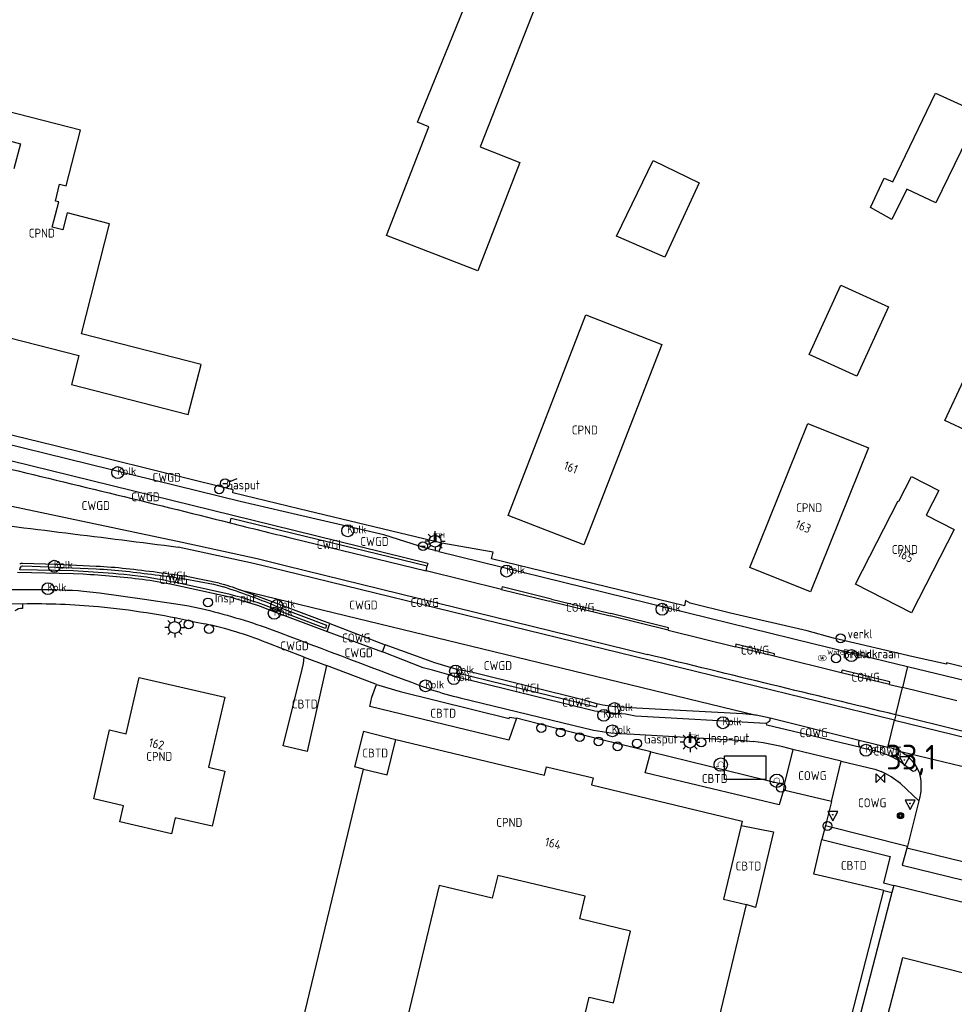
# Model space of a CAD drawing. Extents: x 163074 to 167167, y 441438 to 444019.
# Tile 5 of 49: x 163209 to 163303, y 443739 to 443839. Entities that reach past the tile are written whole.
import ezdxf
from ezdxf.enums import TextEntityAlignment as Align

# ---------------------------------------------------------------- set-up
doc = ezdxf.new("R2010")
doc.units = 0
doc.header["$LTSCALE"] = 4
doc.layers.get('0').update_dxf_attribs({"linetype": 'CONTINUOUS'})
for name, color, linetype in [('CBTD', 7, 'CONTINUOUS'), ('COWG', 7, 'CONTINUOUS'), ('CPND', 7, 'CONTINUOUS'), ('CWGD', 7, 'CONTINUOUS'), ('CWGI', 7, 'CONTINUOUS'), ('G_BTD', 3, 'CONTINUOUS'), ('G_OTD', 32, 'CONTINUOUS'), ('G_OWG', 6, 'CONTINUOUS'), ('G_PND', 1, 'CONTINUOUS'), ('G_WGD', 7, 'CONTINUOUS'), ('G_WGI', 1, 'CONTINUOUS'), ('NAR', 7, 'CONTINUOUS'), ('PPALHM', 10, 'CONTINUOUS'), ('PVGO', 102, 'CONTINUOUS')]:
    doc.layers.add(name, color=color, linetype=linetype)
for name, color, linetype, true_color in [('PBRD', 7, 'CONTINUOUS', 0xbd2877), ('PPAL', 7, 'CONTINUOUS', 0xbd2877), ('PPUT', 7, 'CONTINUOUS', 0xbd2877), ('PSTM', 7, 'CONTINUOUS', 0xde7233)]:
    doc.layers.add(name, color=color, linetype=linetype, true_color=true_color)
doc.styles.add('ISO', font='ISO')
doc.styles.get("Standard").update_dxf_attribs({"font": 'ISO'})

# ---------------------------------------------------------------- blocks, each defined once
blk = doc.blocks.new('haltepaal')
at = {"linetype": 'ByBlock', "lineweight": -2}
h = blk.add_hatch(color=0, dxfattribs=at)
h.dxf.hatch_style = 1
h.paths.add_polyline_path([(0.15, 0.45), (0.45, 0.45), (0.45, 0.8), (-0.15, 0.8), (-0.15, -0.1), (0, -0.1, -0.414214), (-0.1, 0, -1), (0.1, 0, -0.414214), (0, -0.1), (0.15, -0.1)])
h.paths.add_polyline_path([(0.15, 0.5), (0.15, 0.75), (0.4, 0.75), (0.4, 0.5)], flags=16)
at = {"linetype": 'ByBlock', "lineweight": -2, "true_color": 0x681648}
h = blk.add_hatch(color=219, dxfattribs=at)
h.dxf.hatch_style = 1
h.paths.add_polyline_path([(0.1, 0, 1), (-0.1, 0, 1)])
at = {"color": 0, "linetype": 'ByBlock', "lineweight": -2}
blk.add_attdef('HALTEPAAL', (0.5, 0.35), '', height=0.5, dxfattribs=at)
blk = doc.blocks.new('kolk')
at = {"color": 0}
blk.add_circle((0, 0), 0.6, dxfattribs=at)
at = {"color": 0, "linetype": 'Continuous', "style": 'ISO'}
blk.add_attdef('KOLK', (-0.043, -0.262), '', height=0.8, dxfattribs=at)
blk = doc.blocks.new('verkeersteller')
at = {"color": 0}
blk.add_circle((0, 0), 0.45, dxfattribs=at)
blk = doc.blocks.new('verkeersbord-pl')
at = {"linetype": 'Continuous'}
blk.add_circle((0, 0), 0.03, dxfattribs=at)
blk = doc.blocks.new('verkeersbord')
at = {"color": 0}
for p, q in [((0.502, 0.322), (-0.504, 0.322)), ((-0.504, 0.322), (-0.001, -0.6)), ((-0.001, -0.6), (0.502, 0.322))]:
    blk.add_line(p, q, dxfattribs=at)
blk = doc.blocks.new('abri')
at = {"color": 0}
for p, q in [((-2.1, 1.2), (2.1, 1.2)), ((-2.1, -1.2), (-2.1, 1.2)), ((2.1, 1.2), (2.1, -1.2)), ((2.1, -1.2), (-2.1, -1.2))]:
    blk.add_line(p, q, dxfattribs=at)
at = {"color": 0, "linetype": 'Continuous', "style": 'ISO', "flags": 2}
blk.add_attdef('ABRI', text='', height=0.8, dxfattribs=at).set_placement((0, 0), align=Align.MIDDLE_CENTER)
blk = doc.blocks.new('aanduidingsbord')
at = {"color": 0}
for p, q in [((-0.811, -0.333), (0, 0)), ((-1.446, -0.504), (-1.008, -0.504))]:
    blk.add_line(p, q, dxfattribs=at)
blk.add_circle((-1.227, -0.504), 0.45, dxfattribs=at)
blk = doc.blocks.new('afsl-gas')
at = {"color": 0}
blk.add_circle((0, 0), 0.45, dxfattribs=at)
at = {"color": 0, "style": 'ISO'}
blk.add_attdef('AFSL-GAS', (0.7, 0), '', height=0.9, dxfattribs=at)
blk = doc.blocks.new('lichtmast')
at = {"color": 0}
for p, q in [((0, 0.6), (0, 1)), ((-0.6, 0), (-1, 0)), ((-0.707, 0.707), (-0.424, 0.424)), ((0.424, 0.424), (0.707, 0.707)), ((0.6, 0), (1, 0)), ((-0.424, -0.424), (-0.707, -0.707)), ((0, -0.6), (0, -1)), ((0.424, -0.424), (0.707, -0.707))]:
    blk.add_line(p, q, dxfattribs=at)
blk.add_circle((0, 0), 0.6, dxfattribs=at)
blk = doc.blocks.new('boom')
at = {"color": 0}
for radius in [0.315, 0.225, 0.135]:
    blk.add_circle((0, 0), radius, dxfattribs=at)
blk = doc.blocks.new('verklikker')
at = {"color": 0}
blk.add_circle((0, 0), 0.45, dxfattribs=at)
at = {"color": 0, "style": 'ISO'}
blk.add_attdef('VERKLIKKER', (0.7, 0), '', height=0.9, dxfattribs=at)
blk = doc.blocks.new('brandkraan')
at = {"color": 0}
blk.add_circle((0, 0), 0.45, dxfattribs=at)
at = {"color": 0, "style": 'ISO'}
blk.add_attdef('BRANDKRAAN', (0.7, 0), '', height=0.9, dxfattribs=at)
blk = doc.blocks.new('waterleidingput')
at = {"linetype": 'ByBlock', "lineweight": -2}
h = blk.add_hatch(color=0, dxfattribs=at)
h.dxf.hatch_style = 1
edge = h.paths.add_edge_path()
edge.add_spline(control_points=[(0.442, 0), (0.442, 0.043), (0.43, 0.087), (0.364, 0.201), (0.283, 0.258), (0.091, 0.323), (-0.019, 0.329), (-0.222, 0.288), (-0.313, 0.241), (-0.416, 0.124), (-0.441, 0.064), (-0.443, -0.058), (-0.419, -0.119), (-0.335, -0.218), (-0.276, -0.257), (-0.097, -0.325), (0.037, -0.332), (0.27, -0.27), (0.37, -0.201), (0.433, -0.076), (0.442, -0.038), (0.442, 0)], knot_values=[0, 0, 0, 0, 0.380029, 0.380029, 1.118666, 1.118666, 1.857303, 1.857303, 2.59594, 2.59594, 3.13294, 3.13294, 3.66994, 3.66994, 4.20694, 4.20694, 5.079565, 5.079565, 5.952189, 5.952189, 6.283185, 6.283185, 6.283185, 6.283185], degree=3, periodic=0)
edge = h.paths.add_edge_path(flags=16)
edge.add_ellipse((0, 0), major_axis=(0.392, 0), ratio=0.689655, start_angle=0, end_angle=360)
h = blk.add_hatch(color=0, dxfattribs=at)
h.dxf.hatch_style = 1
h.paths.add_polyline_path([(-0.05, -0.087, -0.141608), (-0.088, -0.047), (-0.1, -0.087), (-0.175, 0.175), (-0.225, 0.175), (-0.125, -0.175), (-0.075, -0.175)])
at = {"linetype": 'ByBlock', "lineweight": -2, "true_color": 0x104b6e}
h = blk.add_hatch(color=156, dxfattribs=at)
h.dxf.hatch_style = 1
h.paths.add_polyline_path([(0.1, 0, 1), (-0.1, 0, 1)])
at = {"linetype": 'ByBlock', "lineweight": -2}
h = blk.add_hatch(color=0, dxfattribs=at)
h.dxf.hatch_style = 1
h.paths.add_polyline_path([(0.025, 0.175), (-0.025, 0.175), (-0.05, 0.086, -0.269854), (0.05, 0.086)])
h = blk.add_hatch(color=0, dxfattribs=at)
h.dxf.hatch_style = 1
h.paths.add_polyline_path([(0.225, 0.175), (0.175, 0.175), (0.1, -0.087), (0.088, -0.047, -0.141608), (0.05, -0.087), (0.075, -0.175), (0.125, -0.175)])
at = {"color": 0, "linetype": 'ByBlock', "lineweight": -2}
blk.add_attdef('WATERLEIDINGPUT', (0.5, 0.35), '', height=0.5, dxfattribs=at)
blk = doc.blocks.new('klok')
at = {"color": 0}
blk.add_circle((0, 0), 0.45, dxfattribs=at)
at = {"style": 'ISO'}
blk.add_attdef('KLOK', (0.7, 0), '', height=0.9, dxfattribs=at)
blk = doc.blocks.new('fietsklem')
at = {"color": 0, "linetype": 'Continuous', "const_width": 0.05}
blk.add_lwpolyline([(-0.486, -0.199), (-0.21, -0.199, -2.286164), (0.219, -0.199), (0.48, -0.199)], format="xyb", dxfattribs=at)
at = {"color": 0}
blk.add_circle((0, 0), 0.675, dxfattribs=at)
blk = doc.blocks.new('kilometerpaal')
at = {"color": 0}
for p, q in [((-0.442, 0.442), (0.442, -0.442)), ((-0.442, -0.442), (-0.442, 0.442)), ((0.442, 0.442), (-0.442, -0.442)), ((0.442, -0.442), (0.442, 0.442))]:
    blk.add_line(p, q, dxfattribs=at)
at = {"color": 0, "style": 'ISO'}
blk.add_attdef('KILOMETERPAAL', (0.591, 0.868), '', height=2.5, dxfattribs=at)

msp = doc.modelspace()

# ---------------------------------------------------------------- linework, layer by layer
at = {"layer": 'G_BTD', "linetype": 'Continuous', "transparency": 33554687}
msp.add_lwpolyline([(163295.889, 443750.489), (163296.68, 443750.294)], dxfattribs=at)
at = {"layer": 'G_OTD', "linetype": 'Continuous', "transparency": 33554687}
for points in [[(163248.745, 443828.13), (163256.634, 443847.53), (163262.726, 443845.118), (163255.075, 443825.648), (163259.107, 443824.079), (163254.843, 443813.109), (163245.622, 443816.695), (163249.887, 443827.666), (163248.745, 443828.13)], [(163296.796, 443822.127), (163301.078, 443831.083), (163305.557, 443829.064), (163301.13, 443819.993), (163298.188, 443821.378), (163296.683, 443818.301), (163294.519, 443819.51), (163295.914, 443822.489), (163296.796, 443822.127)], [(163277.216, 443822.006), (163273.728, 443814.486), (163268.843, 443816.634), (163272.548, 443824.266), (163277.216, 443822.006)], [(163296.346, 443809.481), (163293.151, 443802.481), (163288.336, 443804.679), (163291.531, 443811.679), (163296.346, 443809.481)], [(163307.101, 443808.808), (163312.177, 443806.583), (163308.015, 443797.283), (163307.209, 443795.563), (163302.029, 443797.992), (163305.885, 443806.215), (163307.101, 443808.808)], [(163237.23, 443773.444), (163237.291, 443774.089)], [(163237.088, 443772.864), (163237.23, 443773.444)], [(163239.552, 443773.226), (163237.597, 443764.553)], [(163235.166, 443765.112), (163237.088, 443772.864)], [(163244.146, 443770.043), (163244.623, 443771.317)], [(163243.947, 443769.084), (163244.146, 443770.043)], [(163257.97, 443765.678), (163243.947, 443769.084)], [(163258.742, 443767.902), (163257.97, 443765.678)], [(163243.286, 443766.604), (163242.393, 443762.999)], [(163243.286, 443766.604), (163246.559, 443765.76)], [(163237.597, 443764.553), (163235.166, 443765.112)], [(163271.761, 443762.37), (163272.323, 443764.516)], [(163243.303, 443762.751), (163242.393, 443762.999)], [(163285.288, 443759.162), (163271.761, 443762.37)], [(163285.728, 443760.633), (163285.288, 443759.162)], [(163281.454, 443757.078), (163284.726, 443756.417)], [(163284.726, 443756.417), (163282.907, 443748.777)], [(163288.794, 443752.131), (163289.625, 443755.644)], [(163291.562, 443751.511), (163288.794, 443752.131)], [(163295.889, 443750.489), (163291.562, 443751.511)], [(163296.68, 443750.294), (163296.693, 443750.291), (163292.547, 443734.278), (163295.154, 443733.599), (163297.792, 443743.736), (163304.854, 443741.921), (163302.274, 443731.763), (163301.207, 443732.039), (163300.544, 443729.474), (163299.985, 443729.101), (163296.838, 443729.913), (163296.427, 443730.53), (163296.753, 443731.79), (163295.455, 443732.06), (163294.404, 443728.214), (163294.527, 443728.182), (163291.687, 443717.158), (163288.32, 443718.026), (163286.457, 443710.756), (163285.663, 443710.823), (163295.889, 443750.489)], [(163296.877, 443751.013), (163296.68, 443750.294)], [(163282.907, 443748.777), (163281.964, 443749.069)]]:
    msp.add_lwpolyline(points, dxfattribs=at)
at = {"layer": 'G_OWG', "linetype": 'Continuous', "transparency": 33554687}
for points in [[(163312.732, 443770.884), (163302.198, 443773.492), (163302.214, 443773.38), (163298.84, 443774.115), (163290.802, 443776.012), (163288.119, 443776.744), (163280.366, 443778.511), (163276.298, 443779.548), (163275.83, 443779.799), (163275.747, 443779.271), (163256.231, 443784.01), (163256.409, 443784.691), (163251.205, 443785.58)], [(163208.832, 443779.48), (163208.83, 443778.988)], [(163239.617, 443776.654), (163239.876, 443777.473)], [(163245.21, 443774.615), (163245.497, 443775.335)], [(163297.081, 443768.243), (163296.953, 443767.716)], [(163290.581, 443759.483), (163291.567, 443763.573)], [(163285.803, 443761.192), (163285.728, 443760.633)], [(163290.581, 443759.483), (163285.728, 443760.633)], [(163290.581, 443759.483), (163289.983, 443757.073)]]:
    msp.add_lwpolyline(points, dxfattribs=at)
for points in [[(163208.83, 443778.988, 0.176295), (163208.076, 443778.771)], [(163284.347, 443767.634, -0.108645), (163284.03, 443767.397)], [(163284.347, 443767.634, 0.267532), (163284.377, 443767.911)], [(163293.384, 443765.65, 0.440423), (163293.544, 443764.96)]]:
    msp.add_lwpolyline(points, format="xyb", dxfattribs=at)
at = {"layer": 'G_PND', "linetype": 'Continuous', "transparency": 33554687}
for points in [[(163213.243, 443821.727), (163214.685, 443827.342), (163207.073, 443829.297)], [(163206.368, 443826.552), (163208.629, 443825.971), (163207.971, 443823.413)], [(163198.98, 443808.535), (163214.534, 443804.558), (163213.782, 443801.617), (163225.588, 443798.597), (163226.883, 443803.659), (163214.795, 443806.752), (163217.639, 443817.868), (163213.351, 443818.965), (163212.915, 443817.261), (163211.844, 443817.535), (163212.497, 443820.088), (163212.16, 443820.174), (163212.591, 443821.881), (163213.243, 443821.727)], [(163265.759, 443808.657), (163273.426, 443805.683), (163265.564, 443785.412), (163257.897, 443788.387), (163265.759, 443808.657)], [(163294.313, 443795.228), (163288.469, 443780.672), (163282.34, 443783.132), (163288.183, 443797.689), (163294.313, 443795.228)], [(163298.686, 443778.554), (163293.008, 443781.455), (163297.307, 443789.871), (163297.395, 443789.826), (163298.674, 443792.331), (163301.441, 443790.917), (163300.161, 443788.413), (163302.985, 443786.97), (163298.686, 443778.554)], [(163219.325, 443766.334), (163220.638, 443772.032), (163229.266, 443770.044), (163227.63, 443762.952), (163229.287, 443762.57), (163227.999, 443756.985), (163224.267, 443757.846), (163223.896, 443756.237), (163218.661, 443757.444), (163219.032, 443759.053), (163216.029, 443759.745), (163217.638, 443766.723), (163219.325, 443766.334)], [(163243.303, 443762.751), (163245.701, 443762.182), (163246.559, 443765.76)], [(163246.559, 443765.76), (163261.596, 443762.153)], [(163261.596, 443762.153), (163261.797, 443762.991)], [(163261.797, 443762.991), (163266.491, 443761.866)], [(163234.675, 443726.984), (163243.303, 443762.751)], [(163266.491, 443761.866), (163266.323, 443761.165)], [(163266.323, 443761.165), (163281.557, 443757.509)], [(163281.454, 443757.078), (163279.664, 443749.621), (163281.964, 443749.069)], [(163281.557, 443757.509), (163281.454, 443757.078)], [(163256.856, 443752.021), (163256.303, 443749.713)], [(163265.687, 443749.905), (163256.856, 443752.021)], [(163250.928, 443751), (163244.523, 443724.241)], [(163256.303, 443749.713), (163250.928, 443751)], [(163265.139, 443747.619), (163265.687, 443749.905)], [(163281.964, 443749.069), (163276.654, 443726.939)], [(163270.283, 443746.386), (163265.139, 443747.619)], [(163268.542, 443739.124), (163270.283, 443746.386)], [(163263.783, 443730.018), (163266.107, 443739.708)], [(163266.107, 443739.708), (163268.542, 443739.124)]]:
    msp.add_lwpolyline(points, dxfattribs=at)
at = {"layer": 'G_WGD', "linetype": 'Continuous', "transparency": 33554687}
for points in [[(163250.9, 443784.757), (163249.707, 443785.057), (163245.336, 443786.422), (163236.62, 443788.462), (163230.822, 443789.819), (163202.485, 443796.769), (163193.726, 443798.874)], [(163251.205, 443785.58), (163236.768, 443789.067), (163230.093, 443790.698), (163230.114, 443790.991), (163229.271, 443791.199), (163217.859, 443794.02), (163212.149, 443795.418), (163206.438, 443796.808), (163195.01, 443799.564)], [(163205.53, 443794.472), (163236.24, 443786.911), (163249.795, 443783.573), (163249.73, 443783.291)], [(163202.312, 443790.485), (163224.962, 443785.703), (163232.534, 443784.055), (163235.366, 443783.345), (163272.001, 443774.34)], [(163236.045, 443786.115), (163249.611, 443782.806)], [(163296.953, 443767.716), (163235.235, 443782.812), (163232.191, 443783.543), (163224.573, 443785.198)], [(163251.205, 443785.58), (163250.9, 443784.757)], [(163250.9, 443784.757), (163288.685, 443775.457), (163298.268, 443773.132)], [(163216.295, 443783.254), (163212.307, 443783.43), (163208.826, 443783.547)], [(163249.611, 443782.806), (163249.73, 443783.291)], [(163208.318, 443782.668), (163213.943, 443782.543), (163214.954, 443782.488)], [(163228.704, 443781.569), (163225.592, 443782.19)], [(163257.244, 443780.923), (163249.611, 443782.806)], [(163202.077, 443781.025), (163207.657, 443780.914), (163210.527, 443780.926)], [(163223.916, 443781.443), (163229.771, 443780.159)], [(163262.152, 443779.966), (163257.296, 443781.172), (163257.244, 443780.923)], [(163257.244, 443780.923), (163262.101, 443779.731)], [(163215.006, 443780.76), (163216.609, 443780.582), (163221.16, 443779.938), (163225.429, 443779.28), (163226.895, 443779.003)], [(163239.876, 443777.473), (163234.428, 443779.52), (163230.791, 443780.888)], [(163230.791, 443780.888), (163234.54, 443779.976), (163282.961, 443768.199)], [(163262.293, 443779.947), (163262.152, 443779.966)], [(163262.293, 443779.947), (163268.14, 443778.515)], [(163202.397, 443779.622), (163208.832, 443779.48)], [(163262.244, 443779.693), (163262.101, 443779.731)], [(163262.244, 443779.693), (163268.074, 443778.281)], [(163234.225, 443778.693), (163239.617, 443776.654)], [(163268.074, 443778.281), (163268.232, 443778.237)], [(163268.14, 443778.515), (163268.272, 443778.478)], [(163274.067, 443776.802), (163268.232, 443778.237)], [(163274.067, 443776.802), (163274.123, 443777.049), (163268.272, 443778.478)], [(163226.213, 443777.659), (163227.268, 443777.434)], [(163239.876, 443777.473), (163245.497, 443775.335)], [(163239.617, 443776.654), (163245.21, 443774.615)], [(163274.067, 443776.802), (163280.878, 443775.135)], [(163237.291, 443774.089), (163233.456, 443775.552)], [(163252.876, 443772.782), (163250.491, 443773.496), (163248.65, 443774.19), (163245.497, 443775.335)], [(163284.779, 443774.187), (163284.828, 443774.423), (163280.931, 443775.374), (163280.878, 443775.135)], [(163284.779, 443774.187), (163280.878, 443775.135)], [(163237.291, 443774.089), (163239.552, 443773.226)], [(163284.03, 443767.397), (163283.958, 443767.38), (163270.777, 443768.117), (163269.779, 443768.309), (163268.809, 443768.38), (163266.666, 443768.631), (163252.633, 443772.1), (163250.27, 443772.769), (163249.31, 443772.998), (163245.21, 443774.615)], [(163291.567, 443772.507), (163284.779, 443774.187)], [(163244.432, 443771.374), (163239.552, 443773.226)], [(163298.268, 443773.132), (163297.751, 443771.003)], [(163298.268, 443773.132), (163308.181, 443770.726), (163327.659, 443765.904)], [(163266.866, 443769.361), (163265.714, 443769.709), (163254.057, 443772.606), (163252.876, 443772.782)], [(163296.448, 443771.322), (163296.496, 443771.574), (163291.656, 443772.767), (163291.567, 443772.507)], [(163296.448, 443771.322), (163291.567, 443772.507)], [(163244.623, 443771.317), (163244.432, 443771.374)], [(163244.623, 443771.317), (163246.983, 443770.611), (163258.013, 443767.875), (163258.038, 443768), (163258.706, 443767.911), (163258.742, 443767.902)], [(163296.448, 443771.322), (163297.751, 443771.003)], [(163297.081, 443768.243), (163297.751, 443771.003)], [(163303.254, 443769.656), (163297.751, 443771.003)], [(163253.066, 443769.961), (163265.695, 443766.886)], [(163282.961, 443768.199), (163281.613, 443768.353), (163270.894, 443768.923), (163268.463, 443769.082), (163267.471, 443769.24), (163266.866, 443769.361)], [(163284.377, 443767.911), (163282.961, 443768.199)], [(163262.948, 443766.826), (163258.742, 443767.902)], [(163293.544, 443764.96), (163293.541, 443764.936), (163284.04, 443767.204), (163284.03, 443767.397)], [(163293.384, 443765.65), (163284.377, 443767.911)], [(163296.282, 443764.95), (163296.953, 443767.716)], [(163296.953, 443767.716), (163366.849, 443750.619), (163368.76, 443750.081), (163373.323, 443748.291)], [(163267.507, 443765.702), (163262.948, 443766.826)], [(163269.149, 443766.353), (163270.652, 443766.298), (163281.665, 443765.651), (163282.681, 443765.568)], [(163272.323, 443764.516), (163267.507, 443765.702)], [(163296.282, 443764.95), (163293.384, 443765.65)], [(163272.323, 443764.516), (163272.349, 443764.509), (163285.803, 443761.192)], [(163286.664, 443764.746), (163285.803, 443761.192)], [(163291.567, 443763.573), (163286.664, 443764.746)], [(163293.544, 443764.96), (163295.32, 443764.529)], [(163296.282, 443764.95), (163296.408, 443764.92)], [(163297.428, 443764.581), (163297.738, 443764.506), (163308.672, 443761.872)], [(163299.181, 443763.003), (163298.994, 443763.29), (163298.967, 443763.324), (163298.783, 443763.559), (163298.719, 443763.628), (163298.643, 443763.709), (163298.55, 443763.809), (163298.425, 443763.926), (163298.405, 443763.943), (163298.373, 443763.971), (163298.295, 443764.038), (163298.138, 443764.156), (163298.046, 443764.218), (163297.896, 443764.316), (163297.733, 443764.425), (163297.72, 443764.432), (163297.428, 443764.581)], [(163291.567, 443763.573), (163294.98, 443762.772), (163295.619, 443762.512)], [(163296.784, 443763.967), (163297.465, 443763.592), (163298.783, 443762.585), (163298.885, 443762.566), (163298.988, 443762.581), (163299.08, 443762.629), (163299.119, 443762.663), (163299.152, 443762.704), (163299.195, 443762.798), (163299.205, 443762.902), (163299.181, 443763.003)], [(163299.181, 443763.003), (163299.323, 443762.721), (163299.408, 443762.5), (163299.437, 443762.426), (163299.483, 443762.275), (163299.505, 443762.187), (163299.515, 443762.145), (163299.521, 443762.122), (163299.573, 443761.826), (163299.576, 443761.811), (163299.599, 443761.496), (163299.626, 443761.106), (163299.623, 443760.883), (163299.62, 443760.715), (163299.604, 443760.52), (163299.6, 443760.486), (163299.58, 443760.326), (163299.541, 443760.12), (163299.517, 443759.992), (163299.508, 443759.942), (163299.473, 443759.816), (163299.403, 443759.565)], [(163299.403, 443759.565), (163297.563, 443761.317)], [(163299.403, 443759.565), (163298.25, 443754.977)], [(163289.983, 443757.073), (163289.625, 443755.644)], [(163289.983, 443757.073), (163298.25, 443754.977)], [(163289.625, 443755.644), (163296.519, 443753.946), (163295.844, 443751.278), (163296.877, 443751.013)], [(163298.2, 443754.787), (163297.741, 443753.059), (163333.676, 443744.261)], [(163298.25, 443754.977), (163298.2, 443754.787)], [(163557.278, 443669.191), (163546.628, 443673.779), (163529.746, 443681.242), (163520.768, 443684.904), (163485.19, 443700.192), (163472.202, 443705.406), (163469.808, 443704.604), (163467.858, 443704.133), (163465.845, 443704.13), (163463.869, 443704.566), (163435.408, 443715.101), (163419.851, 443720.712), (163405, 443725.702), (163386.191, 443731.792), (163367.866, 443737.165), (163350.51, 443741.996), (163343.716, 443743.79), (163333.089, 443746.236), (163298.2, 443754.787)], [(163333.676, 443744.261), (163332.426, 443739.445), (163331.4, 443739.691), (163332.089, 443742.389), (163320.507, 443745.196), (163308.557, 443748.137), (163296.877, 443751.013)]]:
    msp.add_lwpolyline(points, dxfattribs=at)
for points in [[(163205.329, 443793.637, -0.002242), (163229.822, 443787.658)], [(163201.88, 443788.025, -0.001633), (163224.573, 443785.198)], [(163229.822, 443787.658, 0.005031), (163236.045, 443786.115)], [(163208.826, 443783.547, 0.200062), (163208.552, 443783.464)], [(163219.304, 443783.01, 0.013947), (163216.295, 443783.254)], [(163225.592, 443782.19, 0.010484), (163219.304, 443783.01)], [(163214.954, 443782.488, -0.01597), (163220.962, 443781.952)], [(163220.962, 443781.952, -0.017991), (163223.916, 443781.443)], [(163210.527, 443780.926, -0.018753), (163215.006, 443780.76)], [(163228.704, 443781.569, -0.025354), (163230.791, 443780.888)], [(163229.771, 443780.159, -0.034125), (163234.225, 443778.693)], [(163208.832, 443779.48, -0.026467), (163216.501, 443779.189)], [(163216.501, 443779.189, -0.031705), (163226.213, 443777.659)], [(163226.895, 443779.003, -0.02434), (163233.799, 443776.955)], [(163233.456, 443775.552, 0.044901), (163227.268, 443777.434)], [(163233.799, 443776.955, 0.003035), (163250.181, 443770.781)], [(163297.081, 443768.243, 0.000207), (163272.001, 443774.34)], [(163250.181, 443770.781, 0.018686), (163253.066, 443769.961)], [(163366.992, 443751.116, 0.000644), (163297.081, 443768.243)], [(163265.695, 443766.886, 0.040833), (163269.149, 443766.353)], [(163286.664, 443764.746, 0.037181), (163282.681, 443765.568)], [(163295.32, 443764.529, -0.045234), (163296.784, 443763.967)], [(163297.428, 443764.581, 0.079142), (163296.408, 443764.92)], [(163297.563, 443761.317, 0.053141), (163295.619, 443762.512)]]:
    msp.add_lwpolyline(points, format="xyb", dxfattribs=at)
at = {"layer": 'G_WGI', "linetype": 'Continuous', "transparency": 33554687}
for points in [[(163229.822, 443787.658), (163229.938, 443788.119), (163236.164, 443786.6), (163249.73, 443783.291)], [(163217.984, 443782.517), (163213.952, 443782.792), (163208.574, 443782.913), (163208.59, 443783.072), (163208.726, 443783.285), (163208.821, 443783.297), (163209.811, 443783.279), (163216.282, 443783.004)], [(163225.233, 443781.997), (163228.142, 443781.44), (163229.136, 443781.187)], [(163234.368, 443779.275), (163239.564, 443777.321), (163239.457, 443776.984), (163234.285, 443778.938)], [(163266.866, 443769.361), (163266.79, 443769.007), (163252.767, 443772.459), (163252.876, 443772.782)]]:
    msp.add_lwpolyline(points, dxfattribs=at)
for points in [[(163216.282, 443783.004, -0.014022), (163219.275, 443782.762)], [(163222.471, 443781.973, 0.023628), (163217.984, 443782.517)], [(163219.275, 443782.762, -0.008879), (163225.233, 443781.997)], [(163229.826, 443780.403, 0.010039), (163222.471, 443781.973)], [(163234.368, 443779.275, 0.013742), (163229.136, 443781.187)], [(163234.285, 443778.938, 0.033823), (163229.826, 443780.403)]]:
    msp.add_lwpolyline(points, format="xyb", dxfattribs=at)

# ---------------------------------------------------------------- block references
at = {"layer": 'PBRD', "transparency": 33554687}
for name, p in [('aanduidingsbord', (163230.531, 443792.142)), ('aanduidingsbord', (163250.53, 443785.797)), ('verkeersbord', (163297.955, 443763.681)), ('verkeersbord', (163298.526, 443759.289)), ('verkeersbord', (163290.712, 443758.146))]:
    msp.add_blockref(name, p, dxfattribs=at)
msp.add_blockref('verklikker', (163291.505, 443775.984), dxfattribs=at).add_auto_attribs({'VERKLIKKER': 'verkl '})
at = {"layer": 'PPAL', "transparency": 33554687}
for name, p in [('lichtmast', (163250.53, 443785.797)), ('lichtmast', (163224.213, 443777.071)), ('verkeersteller', (163225.617, 443777.383)), ('verkeersteller', (163227.675, 443776.925)), ('verkeersteller', (163261.257, 443766.92)), ('verkeersteller', (163263.213, 443766.465)), ('verkeersteller', (163265.136, 443765.991)), ('verkeersteller', (163267.045, 443765.556)), ('lichtmast', (163276.288, 443765.49)), ('verkeersteller', (163268.966, 443765.055)), ('verkeersbord-pl', (163297.955, 443763.681)), ('verkeersteller', (163285.489, 443760.891)), ('verkeersbord-pl', (163298.526, 443759.289)), ('verkeersbord-pl', (163290.712, 443758.146)), ('verkeersteller', (163290.179, 443757.013))]:
    msp.add_blockref(name, p, dxfattribs=at)
for p in [(163250.53, 443785.797), (163276.288, 443765.49)]:
    msp.add_blockref('haltepaal', p, dxfattribs=at).add_auto_attribs({'HALTEPAAL': 'H'})
at = {"layer": 'PPALHM', "transparency": 33554687}
msp.add_blockref('kilometerpaal', (163295.529, 443761.846), dxfattribs=at).add_auto_attribs({'KILOMETERPAAL': '33,1'})
at = {"layer": 'PPUT', "transparency": 33554687}
for name, p, values in [('kolk', (163218.45, 443792.734), {'KOLK': 'Kolk'}), ('afsl-gas', (163228.715, 443791.04), {'AFSL-GAS': 'Gasput'}), ('kolk', (163241.702, 443786.846), {'KOLK': 'Kolk'}), ('kolk', (163212.05, 443783.267), {'KOLK': 'Kolk'}), ('kolk', (163257.756, 443782.773), {'KOLK': 'Kolk'}), ('kolk', (163211.409, 443780.995), {'KOLK': 'Kolk'}), ('klok', (163227.579, 443779.602), {'KLOK': 'Insp-put'}), ('kolk', (163234.273, 443778.514), {'KOLK': 'Kolk'}), ('kolk', (163234.531, 443779.292), {'KOLK': 'Kolk'}), ('kolk', (163273.471, 443778.923), {'KOLK': 'Kolk'}), ('brandkraan', (163291.041, 443773.956), {'BRANDKRAAN': 'Brandkraan'}), ('waterleidingput', (163289.645, 443773.989), {'WATERLEIDINGPUT': 'WaterLput'}), ('kolk', (163292.595, 443774.236), {'KOLK': 'Kolk'}), ('kolk', (163252.599, 443772.669), {'KOLK': 'Kolk'}), ('kolk', (163252.422, 443771.907), {'KOLK': 'Kolk'}), ('kolk', (163249.573, 443771.176), {'KOLK': 'Kolk'}), ('kolk', (163268.654, 443768.878), {'KOLK': 'Kolk'}), ('kolk', (163267.569, 443768.2), {'KOLK': 'Kolk'}), ('kolk', (163279.617, 443767.446), {'KOLK': 'Kolk'}), ('kolk', (163268.445, 443766.629), {'KOLK': 'Kolk'}), ('afsl-gas', (163270.929, 443765.352), {'AFSL-GAS': 'Gasput'}), ('klok', (163277.436, 443765.471), {'KLOK': 'Insp-put'}), ('kolk', (163294.067, 443764.673), {'KOLK': 'Kolk'})]:
    msp.add_blockref(name, p, dxfattribs=at).add_auto_attribs(values)
at = {"layer": 'PSTM', "transparency": 33554687}
for name, p in [('abri', (163281.864, 443762.908)), ('fietsklem', (163279.398, 443763.212)), ('fietsklem', (163285.057, 443761.579))]:
    msp.add_blockref(name, p, dxfattribs=at)
at = {"layer": 'PVGO', "transparency": 33554687}
msp.add_blockref('boom', (163297.561, 443758.048), dxfattribs=at)

# ---------------------------------------------------------------- texts
at = {"layer": 'CBTD', "transparency": 33554687, "style": 'ISO'}
for p in [(163237.359, 443769.336), (163251.345, 443768.408), (163244.476, 443764.385), (163278.782, 443761.814), (163282.195, 443752.963), (163292.836, 443753.032)]:
    msp.add_text('CBTD', height=0.9, dxfattribs=at).set_placement(p, align=Align.MIDDLE_CENTER)
at = {"layer": 'COWG', "transparency": 33554687, "style": 'ISO'}
for p in [(163224.096, 443781.903), (163249.481, 443779.601), (163265.192, 443779.108), (163242.557, 443776.018), (163282.853, 443774.78), (163294.032, 443772.045), (163264.805, 443769.513), (163288.787, 443766.438), (163296.253, 443764.578), (163288.648, 443762.106), (163294.693, 443759.359)]:
    msp.add_text('COWG', height=0.9, dxfattribs=at).set_placement(p, align=Align.MIDDLE_CENTER)
at = {"layer": 'CPND', "transparency": 33554687, "style": 'ISO'}
for p in [(163210.787, 443816.93), (163265.662, 443797.036), (163288.327, 443789.18), (163297.997, 443784.956), (163222.658, 443764.045), (163258.031, 443757.374)]:
    msp.add_text('CPND', height=0.9, dxfattribs=at).set_placement(p, align=Align.MIDDLE_CENTER)
at = {"layer": 'CWGD', "transparency": 33554687, "style": 'ISO'}
for p in [(163223.409, 443792.249), (163216.239, 443789.398), (163221.261, 443790.277), (163244.405, 443785.77), (163243.29, 443779.345), (163236.325, 443775.226), (163242.806, 443774.513), (163256.876, 443773.224)]:
    msp.add_text('CWGD', height=0.9, dxfattribs=at).set_placement(p, align=Align.MIDDLE_CENTER)
at = {"layer": 'CWGI', "transparency": 33554687, "style": 'ISO'}
for p in [(163239.776, 443785.462), (163224.096, 443782.277), (163259.817, 443770.95)]:
    msp.add_text('CWGI', height=0.9, dxfattribs=at).set_placement(p, align=Align.MIDDLE_CENTER)
at = {"layer": 'NAR', "transparency": 33554687, "style": 'ISO'}
for s, rotation, p in [('161', 338.8, (163264.246, 443793.253)), ('163', 338.1, (163287.729, 443787.282)), ('165', 332.9, (163298.083, 443784.34)), ('162', 347, (163222.376, 443765.307)), ('164', 346.5, (163262.44, 443755.259))]:
    msp.add_text(s, height=0.9, rotation=rotation, dxfattribs=at).set_placement(p, align=Align.MIDDLE_CENTER)

doc.saveas('drawing.dxf')
